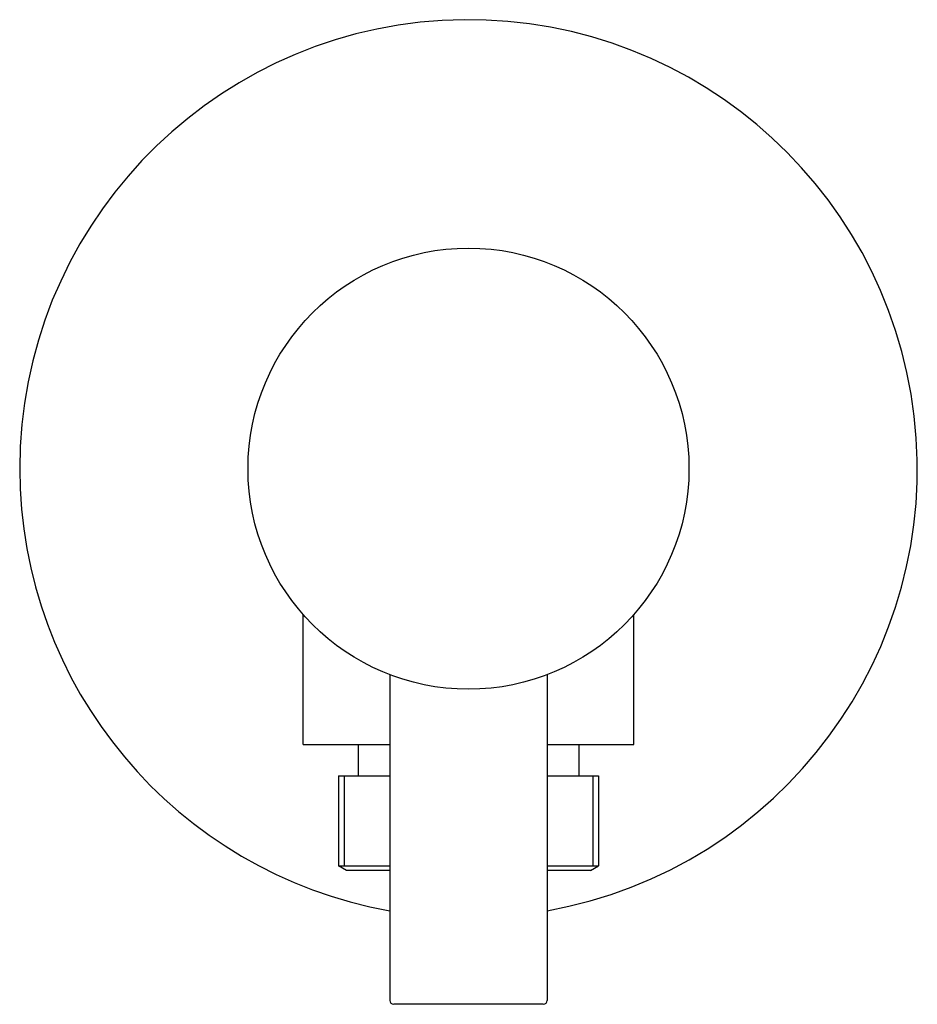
# Model space of a CAD drawing. Header units: millimetres. Extents: x -0.0285 to 0.0285, y -0.034 to 0.0285.
import ezdxf

# ---------------------------------------------------------------- set-up
doc = ezdxf.new("R2010")
doc.units = ezdxf.units.MM
doc.layers.add('BLOCKS', color=3, linetype='Continuous')

msp = doc.modelspace()

# ---------------------------------------------------------------- linework, layer by layer
at = {"layer": 'BLOCKS'}
for p, q in [((-0.01049999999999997, -0.0175), (-0.01049999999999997, -0.009260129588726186)), ((0.01050000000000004, -0.0175), (0.01050000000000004, -0.009260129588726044)), ((-0.005, -0.01307669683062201), (-0.005, -0.03375)), ((0.005, -0.01307669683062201), (0.005, -0.03375)), ((-0.01049999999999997, -0.0175), (-0.005, -0.0175)), ((-0.006999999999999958, -0.0175), (-0.006999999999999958, -0.01950000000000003)), ((0.005, -0.0175), (0.01050000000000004, -0.0175)), ((0.007000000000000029, -0.0175), (0.007000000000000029, -0.01950000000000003)), ((-0.008249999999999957, -0.01950000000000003), (-0.005, -0.01950000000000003)), ((-0.008249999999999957, -0.01950000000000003), (-0.008249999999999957, -0.02521132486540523)), ((-0.007899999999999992, -0.01950000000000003), (-0.007899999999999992, -0.02521132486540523)), ((0.005, -0.01950000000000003), (0.008250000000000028, -0.01950000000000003)), ((0.007900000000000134, -0.01950000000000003), (0.007900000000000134, -0.02521132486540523)), ((0.008250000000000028, -0.01950000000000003), (0.008250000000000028, -0.02521132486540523)), ((-0.008249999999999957, -0.02521132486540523), (-0.005, -0.02521132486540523)), ((-0.007749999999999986, -0.02549999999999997), (-0.008249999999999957, -0.02521132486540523)), ((-0.005, -0.02549999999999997), (-0.007749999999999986, -0.02549999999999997)), ((0.005, -0.02521132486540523), (0.008250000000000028, -0.02521132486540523)), ((0.007749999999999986, -0.02549999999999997), (0.005, -0.02549999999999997)), ((0.007749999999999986, -0.02549999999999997), (0.008250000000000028, -0.02521132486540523)), ((0.004750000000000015, -0.03400000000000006), (-0.004750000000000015, -0.03400000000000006))]:
    msp.add_line(p, q, dxfattribs=at)
msp.add_circle((0, 0), 0.014, dxfattribs=at)
for centre, radius, start, end in [((0, 0), 0.0285, 280.1041827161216, 180), ((0, 0), 0.0285, 180, 259.8958172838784), ((-0.004750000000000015, -0.03375), 0.00025, 180, 270), ((0.004750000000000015, -0.03375), 0.00025, 270, 0)]:
    msp.add_arc(centre, radius, start, end, dxfattribs=at)

doc.saveas('drawing.dxf')
